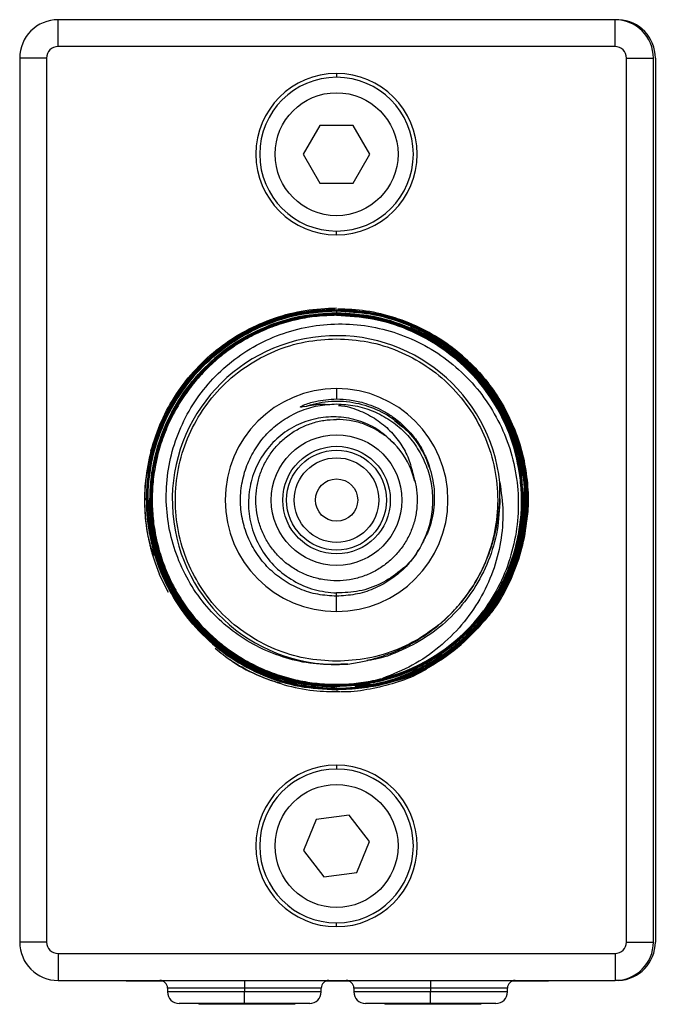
# Model space of a CAD drawing. Header units: inches. Extents: x 50 to 198, y -22 to 36.
# Tile 2 of 4: x 50 to 67, y 11 to 36. Entities that reach past the tile are written whole.
import ezdxf

# ---------------------------------------------------------------- set-up
doc = ezdxf.new("R2010")
doc.units = ezdxf.units.IN
doc.header["$LTSCALE"] = 0.595472
doc.header["$MEASUREMENT"] = 0
doc.layers.get('0').update_dxf_attribs({"linetype": 'CONTINUOUS'})

msp = doc.modelspace()

# ---------------------------------------------------------------- linework, layer by layer
at = {"color": 7, "linetype": 'Continuous', "lineweight": 25}
for p, q in [((51.053, 35.723), (51.053, 36.423)), ((65.553, 36.423), (51.053, 36.423)), ((65.653, 36.423), (65.553, 36.423)), ((65.553, 35.723), (65.553, 36.423)), ((65.653, 36.423), (65.653, 36.418)), ((65.553, 35.723), (51.053, 35.723)), ((50.753, 35.423), (50.053, 35.423)), ((50.053, 35.423), (50.053, 12.423)), ((50.753, 35.423), (50.753, 12.423)), ((65.853, 12.423), (65.853, 35.423)), ((65.853, 35.423), (66.553, 35.423)), ((66.553, 12.423), (66.553, 35.423)), ((66.603, 35.424), (66.603, 12.421)), ((58.303, 35.023), (58.303, 34.923)), ((57.87, 33.673), (57.437, 32.923)), ((58.736, 33.673), (57.87, 33.673)), ((59.169, 32.923), (58.736, 33.673)), ((57.437, 32.923), (57.87, 32.173)), ((58.736, 32.173), (59.169, 32.923)), ((57.87, 32.173), (58.736, 32.173)), ((58.303, 30.823), (58.303, 30.923)), ((58.303, 28.903), (58.303, 28.9)), ((58.303, 28.875), (58.303, 28.872)), ((58.303, 28.846), (58.303, 28.843)), ((58.303, 28.818), (58.303, 28.815)), ((58.303, 28.79), (58.303, 28.787)), ((58.303, 28.761), (58.303, 28.758)), ((58.303, 28.733), (58.303, 28.73)), ((58.303, 26.823), (58.303, 26.554)), ((59.81, 25.381), (59.702, 25.479)), ((60.663, 24.948), (60.723, 24.75)), ((60.31, 24.525), (60.244, 24.709)), ((60.34, 24.405), (60.269, 24.639)), ((62.555, 23.958), (62.555, 24.379)), ((53.926, 21.522), (53.696, 21.979)), ((58.303, 21.023), (58.303, 21.505)), ((58.6, 19.656), (58.894, 19.705)), ((58.303, 19.098), (58.303, 19.101)), ((58.303, 19.07), (58.56, 19.095)), ((58.303, 19.07), (58.303, 19.073)), ((58.303, 19.041), (58.303, 19.044)), ((58.303, 19.013), (58.303, 19.016)), ((58.303, 18.984), (58.303, 18.988)), ((58.303, 18.984), (58.342, 18.988)), ((58.303, 18.956), (58.303, 18.959)), ((58.303, 17.023), (58.303, 16.923)), ((58.633, 15.723), (57.775, 15.609)), ((59.161, 15.036), (58.633, 15.723)), ((57.775, 15.609), (57.444, 14.809)), ((58.83, 14.236), (59.161, 15.036)), ((57.444, 14.809), (57.972, 14.122)), ((57.972, 14.122), (58.83, 14.236)), ((58.303, 12.823), (58.303, 12.923)), ((50.753, 12.423), (50.053, 12.423)), ((65.853, 12.423), (66.553, 12.423)), ((51.053, 12.123), (65.553, 12.123)), ((51.053, 12.123), (51.053, 11.423)), ((65.553, 12.123), (65.553, 11.423)), ((51.053, 11.423), (65.553, 11.423)), ((52.823, 11.423), (52.823, 11.403)), ((53.79, 11.403), (52.823, 11.403)), ((55.903, 11.423), (55.903, 11.223)), ((58.64, 11.403), (58.015, 11.403)), ((60.753, 11.423), (60.753, 11.223)), ((63.823, 11.403), (62.865, 11.403)), ((63.823, 11.423), (63.823, 11.403)), ((65.653, 11.423), (65.553, 11.423)), ((65.653, 11.428), (65.653, 11.423)), ((53.903, 11.223), (53.903, 11.123)), ((55.903, 11.223), (53.903, 11.223)), ((55.903, 11.123), (53.903, 11.123)), ((55.903, 11.223), (55.903, 11.123)), ((57.903, 11.223), (55.903, 11.223)), ((55.903, 10.823), (55.903, 11.123)), ((57.903, 11.123), (55.903, 11.123)), ((57.903, 11.123), (57.903, 11.223)), ((58.753, 11.223), (58.753, 11.123)), ((60.753, 11.223), (58.753, 11.223)), ((60.753, 11.123), (58.753, 11.123)), ((60.753, 11.223), (60.753, 11.123)), ((62.753, 11.223), (60.753, 11.223)), ((60.753, 10.823), (60.753, 11.123)), ((62.753, 11.123), (60.753, 11.123)), ((62.753, 11.123), (62.753, 11.223)), ((57.603, 10.823), (54.203, 10.823)), ((54.713, 10.823), (54.713, 10.803)), ((55.974, 10.803), (54.713, 10.803)), ((55.974, 10.823), (55.974, 10.803)), ((57.213, 10.803), (55.974, 10.803)), ((57.213, 10.823), (57.213, 10.803)), ((62.453, 10.823), (59.053, 10.823)), ((59.563, 10.823), (59.563, 10.803)), ((60.824, 10.803), (59.563, 10.803)), ((60.824, 10.823), (60.824, 10.803)), ((62.063, 10.803), (60.824, 10.803)), ((62.063, 10.823), (62.063, 10.803))]:
    msp.add_line(p, q, dxfattribs=at)
for centre, radius in [((58.303, 32.923), 1.6), ((58.303, 23.923), 1.7), ((58.303, 23.923), 1.4), ((58.303, 23.923), 1.1), ((58.303, 23.923), 0.55), ((58.303, 14.923), 1.6)]:
    msp.add_circle(centre, radius, dxfattribs=at)
at = {"color": 7, "linetype": 'Continuous'}
msp.add_circle((58.303, 23.923), 1.3, dxfattribs=at)
at = {"color": 7, "linetype": 'Continuous', "lineweight": 25}
for centre, radius, start, end in [((51.053, 35.423), 1, 90, 180), ((65.553, 35.423), 1, 0, 90), ((65.603, 35.424), 1, 0, 87.134), ((51.053, 35.423), 0.3, 90, 180), ((65.553, 35.423), 0.3, 0, 90), ((58.303, 32.923), 2.1, 90, 270), ((58.303, 32.923), 2, 90, 270), ((58.303, 32.923), 2.1, 270, 90), ((58.303, 32.923), 2, 270, 90), ((58.303, 23.923), 4.277, 6.1323, 273.991), ((58.303, 23.923), 2.9, 90, 270), ((58.303, 23.923), 2.9, 270, 90), ((58.303, 23.923), 2.1, 18.5096, 44.4904), ((58.303, 23.923), 4.792, 284.4658, 323.1174), ((58.303, 14.923), 2.1, 90, 270), ((58.303, 14.923), 2, 90, 270), ((58.303, 14.923), 2.1, 270, 90), ((58.303, 14.923), 2, 270, 90), ((51.053, 12.423), 1, 180, 270), ((51.053, 12.423), 0.3, 180, 270), ((65.553, 12.423), 0.3, 270, 0), ((65.553, 12.423), 1, 270, 0), ((65.603, 12.421), 1, 272.866, 0), ((53.703, 11.223), 0.2, 0, 89.9999), ((58.103, 11.223), 0.2, 90.0001, 180), ((58.553, 11.223), 0.2, 0, 89.9999), ((62.953, 11.223), 0.2, 90.0001, 180), ((54.203, 11.123), 0.3, 180, 270), ((57.603, 11.123), 0.3, 270, 0), ((59.053, 11.123), 0.3, 180, 270), ((62.453, 11.123), 0.3, 270, 0)]:
    msp.add_arc(centre, radius, start, end, dxfattribs=at)
for points, knots in [([(53.332, 23.922), (53.332, 23.922), (53.3, 24.246), (53.41, 24.9), (53.675, 25.837), (54.142, 26.703), (54.763, 27.462), (55.521, 28.086), (56.386, 28.547), (57.315, 28.841), (57.956, 28.879), (58.271, 28.897)], [0, 0, 0, 0, 0.000015, 0.125453, 0.250913, 0.376396, 0.501901, 0.627428, 0.752978, 0.87855, 1, 1, 1, 1]), ([(58.303, 28.875), (57.979, 28.856), (57.33, 28.819), (56.396, 28.523), (55.535, 28.065), (54.781, 27.444), (54.162, 26.689), (53.703, 25.828), (53.42, 24.894), (53.326, 23.923), (53.422, 22.952), (53.706, 22.019), (54.167, 21.159), (54.786, 20.406), (55.54, 19.787), (56.4, 19.332), (57.333, 19.039), (57.979, 19.003), (58.303, 18.984)], [0, 0, 0, 0, 0.0625839, 0.1251566, 0.1877181, 0.2502685, 0.3128076, 0.3753356, 0.4378524, 0.500358, 0.5628524, 0.6253356, 0.6878076, 0.7502685, 0.8127181, 0.8751566, 0.9375839, 1, 1, 1, 1]), ([(58.303, 18.988), (57.98, 19.006), (57.333, 19.042), (56.401, 19.334), (55.542, 19.79), (54.788, 20.408), (54.169, 21.161), (53.709, 22.02), (53.425, 22.952), (53.329, 23.923), (53.423, 24.893), (53.706, 25.827), (54.165, 26.688), (54.783, 27.442), (55.537, 28.063), (56.397, 28.521), (57.331, 28.816), (57.979, 28.853), (58.303, 28.872)], [0, 0, 0, 0, 0.062416, 0.124843, 0.187282, 0.249731, 0.312192, 0.374664, 0.437147, 0.499642, 0.562147, 0.624664, 0.687192, 0.749731, 0.812282, 0.874843, 0.937416, 1, 1, 1, 1]), ([(58.303, 28.846), (57.98, 28.828), (57.336, 28.791), (56.407, 28.497), (55.551, 28.041), (54.801, 27.424), (54.186, 26.673), (53.729, 25.817), (53.448, 24.888), (53.354, 23.923), (53.45, 22.957), (53.732, 22.03), (54.19, 21.175), (54.806, 20.426), (55.556, 19.811), (56.411, 19.358), (57.338, 19.067), (57.981, 19.031), (58.303, 19.013)], [0, 0, 0, 0, 0.0625844, 0.1251575, 0.1877194, 0.25027, 0.3128094, 0.3753375, 0.4378544, 0.50036, 0.5628544, 0.6253375, 0.6878094, 0.75027, 0.8127194, 0.8751575, 0.9375844, 1, 1, 1, 1]), ([(58.303, 19.016), (57.981, 19.034), (57.339, 19.07), (56.412, 19.361), (55.558, 19.814), (54.808, 20.428), (54.193, 21.176), (53.735, 22.031), (53.453, 22.958), (53.357, 23.923), (53.451, 24.888), (53.732, 25.816), (54.188, 26.672), (54.803, 27.422), (55.553, 28.039), (56.408, 28.494), (57.337, 28.788), (57.981, 28.825), (58.303, 28.843)], [0, 0, 0, 0, 0.062416, 0.124842, 0.18728, 0.24973, 0.31219, 0.374662, 0.437145, 0.49964, 0.562145, 0.624662, 0.68719, 0.74973, 0.81228, 0.874842, 0.937416, 1, 1, 1, 1]), ([(58.303, 28.79), (57.984, 28.771), (57.347, 28.735), (56.429, 28.444), (55.583, 27.994), (54.841, 27.384), (54.233, 26.642), (53.782, 25.795), (53.504, 24.877), (53.411, 23.923), (53.506, 22.968), (53.785, 22.051), (54.238, 21.206), (54.846, 20.466), (55.588, 19.859), (56.433, 19.411), (57.35, 19.123), (57.985, 19.087), (58.303, 19.07)], [0, 0, 0, 0, 0.062585, 0.125159, 0.187722, 0.250273, 0.312813, 0.375341, 0.437859, 0.500364, 0.562859, 0.625341, 0.687813, 0.750273, 0.812722, 0.875159, 0.937585, 1, 1, 1, 1]), ([(58.303, 19.073), (57.985, 19.09), (57.35, 19.126), (56.434, 19.413), (55.589, 19.861), (54.849, 20.469), (54.24, 21.208), (53.788, 22.053), (53.509, 22.969), (53.414, 23.923), (53.507, 24.876), (53.785, 25.794), (54.236, 26.64), (54.844, 27.382), (55.584, 27.991), (56.43, 28.442), (57.348, 28.732), (57.984, 28.768), (58.303, 28.787)], [0, 0, 0, 0, 0.062415, 0.124841, 0.187278, 0.249727, 0.312187, 0.374658, 0.437141, 0.499636, 0.562141, 0.624658, 0.687187, 0.749727, 0.812278, 0.874841, 0.937415, 1, 1, 1, 1]), ([(58.303, 28.761), (57.986, 28.743), (57.353, 28.707), (56.44, 28.418), (55.598, 27.97), (54.862, 27.364), (54.257, 26.626), (53.808, 25.784), (53.532, 24.871), (53.44, 23.923), (53.534, 22.974), (53.812, 22.062), (54.261, 21.222), (54.867, 20.487), (55.603, 19.882), (56.444, 19.437), (57.355, 19.151), (57.987, 19.116), (58.303, 19.098)], [0, 0, 0, 0, 0.0625859, 0.1251603, 0.1877232, 0.2502748, 0.3128148, 0.3753434, 0.4378606, 0.5003663, 0.5628606, 0.6253434, 0.6878148, 0.7502748, 0.8127232, 0.8751603, 0.9375859, 1, 1, 1, 1]), ([(58.303, 19.101), (57.987, 19.119), (57.356, 19.154), (56.445, 19.44), (55.605, 19.885), (54.869, 20.489), (54.264, 21.224), (53.814, 22.063), (53.537, 22.975), (53.443, 23.923), (53.535, 24.871), (53.811, 25.783), (54.26, 26.624), (54.864, 27.361), (55.6, 27.968), (56.441, 28.415), (57.353, 28.704), (57.986, 28.74), (58.303, 28.758)], [0, 0, 0, 0, 0.062414, 0.12484, 0.187277, 0.249725, 0.312185, 0.374656, 0.437139, 0.499633, 0.562139, 0.624656, 0.687185, 0.749725, 0.812277, 0.87484, 0.937414, 1, 1, 1, 1]), ([(58.303, 28.73), (58.133, 28.725), (57.793, 28.714), (57.289, 28.63), (56.796, 28.496), (56.321, 28.31), (55.868, 28.075), (55.442, 27.794), (55.048, 27.469), (54.692, 27.104), (54.376, 26.704), (54.104, 26.272), (53.879, 25.814), (53.704, 25.335), (53.581, 24.84), (53.511, 24.335), (53.494, 23.826), (53.532, 23.317), (53.623, 22.816), (53.767, 22.327), (53.962, 21.856), (54.206, 21.408), (54.495, 20.989), (54.828, 20.602), (55.199, 20.254), (55.605, 19.946), (56.042, 19.683), (56.503, 19.468), (56.985, 19.303), (57.482, 19.19), (57.987, 19.13), (58.496, 19.125), (59.004, 19.17), (59.334, 19.245), (59.5, 19.282)], [0, 0, 0, 0, 0.031298, 0.062593, 0.093885, 0.125174, 0.15646, 0.187743, 0.219022, 0.250299, 0.281572, 0.312842, 0.34411, 0.375374, 0.406634, 0.437892, 0.469147, 0.500398, 0.531647, 0.562892, 0.594134, 0.625374, 0.65661, 0.687842, 0.719072, 0.750299, 0.781522, 0.812743, 0.84396, 0.875174, 0.906385, 0.937593, 0.968798, 1, 1, 1, 1]), ([(59.705, 19.184), (59.873, 19.23), (60.354, 19.361), (61.076, 19.774), (61.835, 20.389), (62.455, 21.148), (62.916, 22.012), (63.199, 22.949), (63.294, 23.923), (63.197, 24.896), (62.912, 25.832), (62.451, 26.694), (61.83, 27.449), (61.073, 28.07), (60.211, 28.527), (59.275, 28.82), (58.627, 28.857), (58.303, 28.875)], [0, 0, 0, 0, 0.036823, 0.105702, 0.174567, 0.243421, 0.312262, 0.381091, 0.449908, 0.518713, 0.587505, 0.656285, 0.725052, 0.793808, 0.862551, 0.931281, 1, 1, 1, 1]), ([(58.303, 28.872), (58.627, 28.854), (59.275, 28.817), (60.21, 28.524), (61.072, 28.067), (61.827, 27.447), (62.448, 26.692), (62.91, 25.831), (63.194, 24.896), (63.291, 23.923), (63.196, 22.949), (62.913, 22.013), (62.452, 21.15), (61.833, 20.392), (61.075, 19.775), (60.297, 19.339), (59.756, 19.195), (59.53, 19.134)], [0, 0, 0, 0, 0.067842, 0.135697, 0.203563, 0.271442, 0.339333, 0.407236, 0.475151, 0.543079, 0.611018, 0.67897, 0.746933, 0.814909, 0.882897, 0.950897, 1, 1, 1, 1]), ([(58.63, 19.017), (58.843, 19.031), (59.379, 19.066), (60.203, 19.337), (61.062, 19.791), (61.814, 20.411), (62.431, 21.164), (62.889, 22.023), (63.171, 22.954), (63.265, 23.923), (63.169, 24.891), (62.886, 25.821), (62.427, 26.678), (61.809, 27.429), (61.057, 28.046), (60.2, 28.5), (59.27, 28.792), (58.625, 28.828), (58.303, 28.846)], [0, 0, 0, 0, 0.042229, 0.106161, 0.170081, 0.23399, 0.297887, 0.361773, 0.425647, 0.48951, 0.553361, 0.617201, 0.68103, 0.744847, 0.808652, 0.872446, 0.936229, 1, 1, 1, 1]), ([(58.303, 28.843), (58.597, 28.828), (59.187, 28.798), (60.044, 28.553), (60.844, 28.171), (61.563, 27.648), (62.177, 27.006), (62.666, 26.264), (63.016, 25.447), (63.213, 24.58), (63.252, 23.691), (63.132, 22.81), (62.856, 21.965), (62.433, 21.182), (61.878, 20.486), (61.206, 19.904), (60.443, 19.441), (59.881, 19.255), (59.6, 19.162)], [0, 0, 0, 0, 0.062423, 0.124856, 0.1873, 0.249753, 0.312217, 0.374692, 0.437176, 0.499671, 0.562176, 0.624692, 0.687217, 0.749753, 0.8123, 0.874856, 0.937423, 1, 1, 1, 1]), ([(63.11, 24.601), (63.102, 24.692), (63.07, 25.101), (62.825, 25.798), (62.382, 26.647), (61.768, 27.389), (61.026, 27.998), (60.178, 28.448), (59.259, 28.736), (58.621, 28.772), (58.303, 28.79)], [0, 0, 0, 0, 0.039406, 0.176708, 0.313986, 0.451239, 0.588466, 0.725669, 0.862847, 1, 1, 1, 1]), ([(58.303, 28.787), (58.621, 28.769), (59.258, 28.733), (60.177, 28.445), (61.024, 27.996), (61.766, 27.387), (62.378, 26.645), (62.825, 25.798), (63.088, 25.005), (63.123, 24.498), (63.135, 24.309)], [0, 0, 0, 0, 0.131623, 0.26327, 0.394941, 0.526636, 0.658355, 0.790098, 0.921865, 1, 1, 1, 1]), ([(62.179, 21.039), (62.232, 21.101), (62.49, 21.406), (62.803, 22.061), (63.089, 22.969), (63.179, 23.923), (63.085, 24.874), (62.807, 25.788), (62.356, 26.631), (61.749, 27.369), (61.01, 27.975), (60.167, 28.421), (59.253, 28.708), (58.619, 28.744), (58.303, 28.761)], [0, 0, 0, 0, 0.022964, 0.111867, 0.200753, 0.289623, 0.378477, 0.467315, 0.556136, 0.644942, 0.73373, 0.822503, 0.91126, 1, 1, 1, 1]), ([(58.303, 28.758), (58.592, 28.744), (59.172, 28.714), (60.013, 28.473), (60.8, 28.097), (61.506, 27.584), (62.111, 26.953), (62.589, 26.223), (62.941, 25.421), (63.048, 24.85), (63.102, 24.565)], [0, 0, 0, 0, 0.124927, 0.249874, 0.374843, 0.499833, 0.624843, 0.749874, 0.874927, 1, 1, 1, 1]), ([(63.077, 24.562), (63.024, 24.845), (62.917, 25.413), (62.567, 26.211), (62.091, 26.937), (61.49, 27.565), (60.787, 28.076), (60.004, 28.45), (59.167, 28.689), (58.591, 28.718), (58.303, 28.733)], [0, 0, 0, 0, 0.1250736, 0.2501262, 0.3751578, 0.5001683, 0.6251578, 0.7501262, 0.8750736, 1, 1, 1, 1]), ([(58.303, 28.73), (58.617, 28.712), (59.247, 28.677), (60.155, 28.392), (60.992, 27.948), (61.727, 27.346), (62.329, 26.613), (62.778, 25.776), (63.054, 24.868), (63.148, 23.923), (63.056, 22.977), (62.781, 22.068), (62.334, 21.229), (61.732, 20.494), (60.997, 19.889), (60.159, 19.443), (59.249, 19.156), (58.618, 19.119), (58.303, 19.101)], [0, 0, 0, 0, 0.0624138, 0.1248392, 0.187276, 0.2497243, 0.3121841, 0.3746553, 0.4371381, 0.4996323, 0.5621381, 0.6246553, 0.6871841, 0.7497243, 0.812276, 0.8748392, 0.9374138, 1, 1, 1, 1]), ([(62.149, 20.771), (62.238, 20.876), (62.494, 21.177), (62.811, 21.753), (63.096, 22.475), (63.26, 23.234), (63.307, 24.01), (63.232, 24.783), (63.039, 25.535), (62.732, 26.248), (62.318, 26.905), (61.808, 27.49), (61.214, 27.988), (60.549, 28.39), (59.831, 28.681), (59.087, 28.864), (58.582, 28.887), (58.335, 28.898)], [0, 0, 0, 0, 0.036648, 0.10573, 0.174802, 0.243864, 0.312917, 0.38196, 0.450994, 0.520017, 0.589031, 0.658036, 0.72703, 0.796015, 0.864991, 0.933956, 1, 1, 1, 1]), ([(58.6, 19.656), (58.358, 19.646), (57.873, 19.625), (57.15, 19.751), (56.455, 19.989), (55.809, 20.344), (55.229, 20.805), (54.734, 21.359), (54.338, 21.99), (54.053, 22.683), (53.889, 23.416), (53.85, 24.169), (53.94, 24.92), (54.156, 25.648), (54.493, 26.332), (54.942, 26.951), (55.491, 27.487), (56.125, 27.925), (56.827, 28.25), (57.575, 28.453), (58.351, 28.527), (59.13, 28.469), (59.891, 28.279), (60.611, 27.963), (61.27, 27.528), (61.848, 26.986), (62.328, 26.352), (62.695, 25.644), (62.939, 24.881), (63.05, 24.086), (63.026, 23.28), (62.864, 22.489), (62.577, 21.727), (62.283, 21.274), (62.136, 21.046)], [0, 0, 0, 0, 0.02953, 0.059171, 0.088924, 0.118787, 0.148761, 0.178846, 0.209042, 0.239349, 0.269766, 0.300295, 0.330935, 0.361686, 0.392547, 0.42352, 0.454603, 0.485798, 0.517103, 0.54852, 0.580047, 0.611686, 0.643435, 0.675295, 0.707266, 0.739348, 0.771541, 0.803846, 0.836261, 0.868787, 0.901423, 0.934171, 0.96703, 1, 1, 1, 1]), ([(62.38, 21.197), (62.383, 21.202), (62.57, 21.435), (62.823, 21.982), (63.11, 22.814), (63.226, 23.693), (63.188, 24.576), (62.991, 25.439), (62.644, 26.252), (62.157, 26.991), (61.545, 27.626), (60.897, 28.114), (60.429, 28.321), (60.23, 28.409)], [0, 0, 0, 0, 0.001955, 0.104476, 0.206981, 0.309468, 0.411938, 0.514392, 0.616828, 0.719248, 0.821651, 0.924036, 1, 1, 1, 1]), ([(60.651, 28.305), (60.722, 28.271), (60.993, 28.138), (61.421, 27.825), (61.92, 27.375), (62.351, 26.857), (62.709, 26.287), (62.987, 25.674), (63.182, 25.028), (63.282, 24.363), (63.307, 23.828), (63.268, 23.523), (63.257, 23.439)], [0, 0, 0, 0, 0.0401548, 0.1547096, 0.2692783, 0.3838609, 0.4984576, 0.6130681, 0.7276927, 0.8423312, 0.9569836, 1, 1, 1, 1]), ([(57.466, 26.358), (57.443, 26.353), (57.413, 26.347), (57.38, 26.342), (57.369, 26.341), (57.364, 26.342), (57.363, 26.343), (57.362, 26.343), (57.362, 26.344), (57.362, 26.344), (57.362, 26.344), (57.361, 26.345), (57.361, 26.346), (57.361, 26.347), (57.361, 26.347), (57.361, 26.347), (57.361, 26.347), (57.361, 26.347), (57.361, 26.346), (57.361, 26.346), (57.361, 26.345), (57.362, 26.344), (57.362, 26.344), (57.362, 26.344), (57.362, 26.346), (57.363, 26.347), (57.368, 26.353), (57.393, 26.368), (57.517, 26.428), (57.822, 26.523), (58.118, 26.542), (58.303, 26.554)], [0, 0, 0, 0, 0.064192, 0.084513, 0.09292, 0.096921, 0.098794, 0.099674, 0.100101, 0.100127, 0.100312, 0.102562, 0.103788, 0.103934, 0.104016, 0.104034, 0.104049, 0.10408, 0.104365, 0.104906, 0.106904, 0.107395, 0.107513, 0.107547, 0.109054, 0.110808, 0.115559, 0.131381, 0.190885, 0.493779, 1, 1, 1, 1]), ([(57.466, 26.358), (57.672, 26.413), (58.084, 26.523), (58.729, 26.487), (59.345, 26.308), (59.895, 25.978), (60.355, 25.533), (60.551, 25.163), (60.648, 24.981)], [0, 0, 0, 0, 0.16756, 0.335064, 0.50265, 0.670161, 0.837747, 1, 1, 1, 1]), ([(57.466, 26.358), (57.633, 26.391), (57.848, 26.432), (58.064, 26.409), (58.113, 26.404)], [0, 0, 0, 0, 0.7761112, 1, 1, 1, 1]), ([(58.303, 26.554), (58.415, 26.549), (58.652, 26.54), (58.971, 26.47), (59.261, 26.37), (59.516, 26.25), (59.793, 26.079), (60.072, 25.849), (60.332, 25.558), (60.544, 25.238), (60.642, 25.004), (60.69, 24.889)], [0, 0, 0, 0, 0.109172, 0.229229, 0.315304, 0.406128, 0.501654, 0.629686, 0.755444, 0.878892, 1, 1, 1, 1]), ([(58.354, 26.383), (58.389, 26.381), (58.585, 26.367), (58.924, 26.25), (59.343, 26.035), (59.7, 25.741), (59.983, 25.393), (60.192, 25.006), (60.26, 24.727), (60.294, 24.589)], [0, 0, 0, 0, 0.037366, 0.207922, 0.374426, 0.536883, 0.695295, 0.849666, 1, 1, 1, 1]), ([(59.801, 25.394), (59.675, 25.514), (59.422, 25.754), (58.944, 25.985), (58.425, 26.101), (57.887, 26.084), (57.364, 25.936), (56.89, 25.663), (56.492, 25.278), (56.198, 24.804), (56.027, 24.268), (55.991, 23.702), (56.096, 23.139), (56.336, 22.614), (56.701, 22.159), (57.169, 21.807), (57.713, 21.567), (58.106, 21.525), (58.303, 21.505)], [0, 0, 0, 0, 0.05839, 0.117328, 0.176814, 0.236848, 0.29743, 0.35856, 0.420238, 0.482464, 0.545238, 0.608559, 0.672429, 0.736847, 0.801813, 0.867328, 0.93339, 1, 1, 1, 1]), ([(59.554, 25.606), (59.468, 25.665), (59.289, 25.79), (58.98, 25.919), (58.646, 26.006), (58.417, 26.017), (58.303, 26.023)], [0, 0, 0, 0, 0.231866, 0.487911, 0.743955, 1, 1, 1, 1]), ([(59.811, 25.991), (59.937, 25.896), (60.231, 25.673), (60.547, 25.245), (60.669, 24.905), (60.719, 24.764)], [0, 0, 0, 0, 0.303286, 0.712238, 1, 1, 1, 1]), ([(53.469, 25.201), (53.411, 24.933), (53.296, 24.396), (53.295, 23.798), (53.326, 23.435), (53.341, 23.299), (53.36, 23.163), (53.383, 23.028), (53.409, 22.893), (53.43, 22.8), (53.45, 22.717), (53.466, 22.654), (53.491, 22.563), (53.518, 22.47), (53.58, 22.271), (53.645, 22.107), (53.696, 21.979)], [0, 0, 0, 0, 0.24987, 0.49974, 0.54143, 0.583121, 0.624812, 0.666502, 0.708193, 0.749883, 0.753908, 0.785885, 0.80968, 0.839371, 0.874958, 1, 1, 1, 1]), ([(53.469, 25.201), (53.414, 24.947), (53.304, 24.441), (53.296, 23.661), (53.366, 23.001), (53.489, 22.619), (53.533, 22.483)], [0, 0, 0, 0, 0.281651, 0.563262, 0.844834, 1, 1, 1, 1]), ([(60.69, 24.889), (60.749, 24.688), (60.866, 24.286), (60.844, 23.659), (60.737, 23.166), (60.59, 22.917), (60.548, 22.845)], [0, 0, 0, 0, 0.296397, 0.590518, 0.882365, 1, 1, 1, 1]), ([(63.102, 24.565), (63.12, 24.394), (63.155, 24.052), (63.139, 23.535), (63.072, 23.023), (62.949, 22.521), (62.775, 22.035), (62.549, 21.57), (62.275, 21.132), (61.957, 20.725), (61.596, 20.355), (61.199, 20.024), (60.768, 19.738), (60.31, 19.499), (59.828, 19.31), (59.33, 19.175), (58.819, 19.089), (58.475, 19.078), (58.303, 19.073)], [0, 0, 0, 0, 0.062454, 0.124913, 0.187379, 0.249851, 0.31233, 0.374814, 0.437305, 0.499802, 0.562305, 0.624814, 0.68733, 0.749851, 0.812379, 0.874913, 0.937454, 1, 1, 1, 1]), ([(58.303, 19.098), (58.474, 19.103), (58.816, 19.114), (59.324, 19.2), (59.82, 19.334), (60.299, 19.522), (60.755, 19.76), (61.184, 20.045), (61.579, 20.373), (61.937, 20.742), (62.255, 21.146), (62.527, 21.582), (62.751, 22.045), (62.925, 22.528), (63.047, 23.028), (63.114, 23.537), (63.13, 24.051), (63.095, 24.391), (63.077, 24.562)], [0, 0, 0, 0, 0.062547, 0.125087, 0.187621, 0.250149, 0.312671, 0.375187, 0.437696, 0.500199, 0.562696, 0.625187, 0.687671, 0.750149, 0.812621, 0.875087, 0.937547, 1, 1, 1, 1]), ([(62.555, 24.379), (62.59, 24.125), (62.662, 23.612), (62.593, 22.828), (62.392, 22.058), (62.049, 21.326), (61.576, 20.657), (60.982, 20.077), (60.287, 19.596), (59.763, 19.387), (59.5, 19.282)], [0, 0, 0, 0, 0.1188582, 0.2394706, 0.3618375, 0.4859592, 0.611836, 0.7394682, 0.8688561, 1, 1, 1, 1]), ([(58.779, 19.088), (58.938, 19.1), (59.416, 19.134), (60.181, 19.391), (61.031, 19.838), (61.774, 20.452), (62.383, 21.195), (62.839, 22.045), (63.108, 22.965), (63.21, 23.735), (63.155, 24.181), (63.138, 24.31)], [0, 0, 0, 0, 0.063276, 0.189812, 0.316325, 0.442815, 0.569282, 0.695726, 0.822147, 0.948545, 1, 1, 1, 1]), ([(58.268, 19.048), (57.96, 19.065), (57.333, 19.101), (56.423, 19.387), (55.573, 19.837), (54.829, 20.448), (54.216, 21.192), (53.764, 22.042), (53.473, 22.963), (53.436, 23.603), (53.417, 23.922)], [0, 0, 0, 0, 0.120867, 0.246391, 0.371939, 0.497508, 0.623101, 0.748716, 0.874355, 1, 1, 1, 1]), ([(63.202, 23.923), (63.202, 23.923), (63.234, 23.604), (63.125, 22.959), (62.864, 22.035), (62.404, 21.181), (61.792, 20.433), (61.045, 19.818), (60.192, 19.364), (59.266, 19.072), (58.624, 19.034), (58.303, 19.016)], [0, 0, 0, 0, 0.000015, 0.124935, 0.249876, 0.37484, 0.499827, 0.624837, 0.749868, 0.874923, 1, 1, 1, 1]), ([(58.894, 19.705), (58.951, 19.717), (59.063, 19.741), (59.228, 19.782), (59.44, 19.842), (59.653, 19.915), (59.868, 20.002), (60.034, 20.077), (60.239, 20.18), (60.52, 20.342), (60.865, 20.582), (61.219, 20.892), (61.578, 21.282), (61.921, 21.762), (62.158, 22.228), (62.29, 22.572), (62.357, 22.776), (62.409, 22.959), (62.458, 23.166), (62.493, 23.358), (62.518, 23.534), (62.534, 23.672), (62.547, 23.814), (62.552, 23.909), (62.555, 23.958)], [0, 0, 0, 0, 0.028727, 0.056655, 0.083812, 0.137871, 0.168104, 0.198225, 0.228283, 0.281219, 0.358592, 0.435713, 0.513479, 0.620137, 0.726714, 0.770848, 0.802035, 0.833323, 0.864766, 0.907275, 0.929693, 0.952609, 0.976039, 1, 1, 1, 1]), ([(62.555, 23.958), (62.542, 23.682), (62.516, 23.131), (62.275, 22.333), (61.896, 21.594), (61.379, 20.944), (60.747, 20.402), (60.02, 20.007), (59.455, 19.789), (59.137, 19.754), (59.092, 19.749)], [0, 0, 0, 0, 0.139534, 0.279124, 0.418718, 0.558366, 0.698016, 0.837721, 0.97743, 1, 1, 1, 1]), ([(60.423, 22.619), (60.407, 22.588), (60.296, 22.378), (59.97, 22.068), (59.471, 21.732), (58.899, 21.528), (58.501, 21.512), (58.303, 21.505)], [0, 0, 0, 0, 0.041753, 0.2841941, 0.5247156, 0.7633175, 1, 1, 1, 1]), ([(56.858, 19.152), (56.747, 19.183), (56.421, 19.275), (55.913, 19.524), (55.447, 19.8), (55.21, 20.006), (55.142, 20.065)], [0, 0, 0, 0, 0.175496, 0.518954, 0.862455, 1, 1, 1, 1]), ([(55.527, 19.771), (55.531, 19.769), (55.738, 19.606), (56.212, 19.374), (56.936, 19.099), (57.672, 18.946), (58.16, 18.94), (58.39, 18.938)], [0, 0, 0, 0, 0.004535, 0.260615, 0.516659, 0.772667, 1, 1, 1, 1]), ([(60.646, 19.526), (60.583, 19.489), (60.326, 19.339), (59.833, 19.156), (59.181, 18.995), (58.699, 18.925), (58.441, 18.934), (58.406, 18.935)], [0, 0, 0, 0, 0.093673, 0.381056, 0.668474, 0.955926, 1, 1, 1, 1]), ([(58.303, 19.013), (58.521, 19.02), (58.957, 19.035), (59.381, 19.136), (59.593, 19.187)], [0, 0, 0, 0, 0.500031, 1, 1, 1, 1]), ([(59.6, 19.162), (59.387, 19.112), (58.96, 19.01), (58.522, 18.995), (58.303, 18.988)], [0, 0, 0, 0, 0.49997, 1, 1, 1, 1])]:
    msp.add_open_spline(points, degree=3, knots=knots, dxfattribs=at)
for points in [[(53.469, 25.201), (53.551, 25.462), (53.716, 25.984), (54.121, 26.702), (54.629, 27.348), (55.239, 27.902), (55.93, 28.349), (56.684, 28.676), (57.482, 28.884), (58.029, 28.91), (58.303, 28.923)], [(58.303, 19.727), (58.028, 19.743), (57.479, 19.774), (56.687, 20.023), (55.957, 20.411), (55.317, 20.937), (54.792, 21.577), (54.401, 22.307), (54.161, 23.099), (54.08, 23.923), (54.161, 24.746), (54.401, 25.538), (54.792, 26.269), (55.317, 26.908), (55.957, 27.434), (56.687, 27.822), (57.479, 28.071), (58.028, 28.103), (58.303, 28.118)], [(58.303, 28.118), (58.577, 28.103), (59.126, 28.071), (59.919, 27.822), (60.649, 27.434), (61.288, 26.908), (61.814, 26.269), (62.204, 25.538), (62.444, 24.746), (62.525, 23.923), (62.444, 23.099), (62.204, 22.307), (61.814, 21.577), (61.288, 20.937), (60.649, 20.411), (59.919, 20.023), (59.126, 19.774), (58.577, 19.743), (58.303, 19.727)], [(58.303, 21.423), (58.139, 21.432), (57.812, 21.45), (57.34, 21.599), (56.905, 21.83), (56.523, 22.143), (56.211, 22.525), (55.978, 22.96), (55.835, 23.432), (55.787, 23.923), (55.835, 24.413), (55.978, 24.885), (56.211, 25.32), (56.523, 25.702), (56.905, 26.015), (57.34, 26.246), (57.812, 26.395), (58.139, 26.413), (58.303, 26.423)], [(58.303, 26.423), (58.466, 26.413), (58.794, 26.395), (59.266, 26.246), (59.701, 26.015), (60.082, 25.702), (60.395, 25.32), (60.627, 24.885), (60.77, 24.413), (60.819, 23.923), (60.77, 23.432), (60.627, 22.96), (60.395, 22.525), (60.082, 22.143), (59.701, 21.83), (59.266, 21.599), (58.794, 21.45), (58.466, 21.432), (58.303, 21.423)], [(60.294, 24.589), (60.324, 24.483), (60.385, 24.271), (60.411, 23.94), (60.388, 23.61), (60.313, 23.287), (60.189, 22.979), (60.018, 22.695), (59.804, 22.442), (59.553, 22.225), (59.272, 22.05), (58.967, 21.921), (58.645, 21.842), (58.314, 21.814), (57.984, 21.838), (57.661, 21.914), (57.354, 22.039), (57.071, 22.211), (56.818, 22.425), (56.602, 22.676), (56.427, 22.958), (56.299, 23.264), (56.221, 23.586), (56.194, 23.917), (56.219, 24.247), (56.296, 24.57), (56.422, 24.876), (56.595, 25.159), (56.81, 25.412), (57.061, 25.627), (57.344, 25.801), (57.65, 25.927), (57.972, 26.008), (58.193, 26.018), (58.303, 26.023)]]:
    msp.add_open_spline(points, degree=3, dxfattribs=at)

doc.saveas('drawing.dxf')
